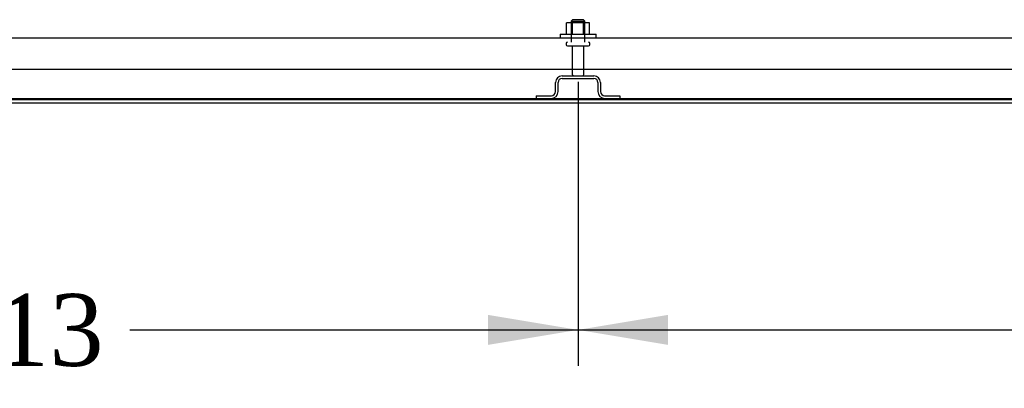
# Model space of a CAD drawing. Header units: inches. Extents: x 2 to 538, y -2 to 358.
# Tile 2 of 24: x 134 to 161, y 44 to 54. Entities that reach past the tile are written whole.
import ezdxf
from ezdxf.enums import TextEntityAlignment as Align
from ezdxf.lldxf.tags import DXFTag

# ---------------------------------------------------------------- set-up
doc = ezdxf.new("R2010")
doc.units = ezdxf.units.IN
doc.header["$MEASUREMENT"] = 0
for name, color, linetype in [('COM43135', 7, 'Continuous'), ('COM50800-2', 7, 'Continuous'), ('COM55702-64', 7, 'Continuous'), ('COM71156-4', 7, 'Continuous'), ('Default', 7, 'Continuous'), ('NTS166105', 7, 'Continuous'), ('STD26094', 7, 'Continuous'), ('WAF25059', 7, 'Continuous')]:
    doc.layers.add(name, color=color, linetype=linetype)
doc.styles.add('SEACAD_Times_New_Roman', font='times.ttf')
tags = doc.linetypes.add('HIDDEN2', pattern=[0.1875, 0.125, -0.0625]).pattern_tags.tags
tags[6:7] = [DXFTag(74, 4), DXFTag(75, 0), DXFTag(340, '0'), DXFTag(46, 0.0), DXFTag(50, 0.0), DXFTag(44, 0.0), DXFTag(45, 0.0)]
tags[4:5] = [DXFTag(74, 4), DXFTag(75, 0), DXFTag(340, '0'), DXFTag(46, 0.0), DXFTag(50, 0.0), DXFTag(44, 0.0), DXFTag(45, 0.0)]
doc.dimstyles.new('HAMMOND_(STH_-_540x360)', dxfattribs={"dimtxt": 2, "dimasz": 2.5, "dimexe": 1, "dimexo": 1, "dimgap": 0.5, "dimtad": 0, "dimtih": 1, "dimtoh": 1, "dimzin": 0, "dimdsep": 46, "dimtxsty": 'SEACAD_Times_New_Roman', "dimblk1": '_SE_FILLED', "dimblk2": '_SE_FILLED', "dimsah": 1, "dimcen": 1, "dimadec": 0, "dimazin": 0, "dimtfac": 0.8, "dimtofl": 0, "dimtmove": 0, "dimatfit": 3, "dimfxl": 1, "dimtolj": 1, "dimtzin": 0, "dimarcsym": 0})

# ---------------------------------------------------------------- blocks, each defined once
blk = doc.blocks.new('SE1')
at = {"layer": 'COM43135', "color": 7, "linetype": 'HIDDEN2'}
for p, q in [((115.65, 53.507), (183.28, 53.507)), ((115.59, 52.632), (183.34, 52.632))]:
    blk.add_line(p, q, dxfattribs=at)
at = {"layer": 'COM50800-2', "color": 7, "linetype": 'HIDDEN2'}
blk.add_line((113.53, 51.82), (185.403, 51.82), dxfattribs=at)
at = {"layer": 'COM50800-2', "color": 7, "linetype": 'Continuous'}
blk.add_line((123.435, 51.695), (175.498, 51.695), dxfattribs=at)
at = {"layer": 'COM55702-64', "color": 7, "linetype": 'HIDDEN2'}
for p, q in [((148.84, 52.008), (148.84, 52.258)), ((148.912, 52.008), (148.912, 52.258)), ((149.027, 52.445), (149.902, 52.445)), ((149.027, 52.373), (149.902, 52.373)), ((150.018, 52.258), (150.018, 52.008)), ((150.09, 52.258), (150.09, 52.008)), ((148.302, 51.892), (148.724, 51.892)), ((148.302, 51.892), (148.302, 51.82)), ((150.205, 51.892), (150.627, 51.892)), ((150.627, 51.892), (150.627, 51.82))]:
    blk.add_line(p, q, dxfattribs=at)
for centre, radius, start, end in [((149.027, 52.258), 0.188, 90, 180), ((149.027, 52.258), 0.116, 90, 180), ((149.902, 52.258), 0.188, 0, 90), ((149.902, 52.258), 0.116, 0, 90), ((148.724, 52.008), 0.188, 270, 0), ((148.724, 52.008), 0.116, 270, 0), ((150.205, 52.008), 0.188, 180, 270), ((150.205, 52.008), 0.116, 180, 270)]:
    blk.add_arc(centre, radius, start, end, dxfattribs=at)
at = {"layer": 'COM71156-4', "color": 7, "linetype": 'Continuous'}
blk.add_line((123.435, 51.79), (175.498, 51.79), dxfattribs=at)
at = {"layer": 'NTS166105', "color": 7, "linetype": 'HIDDEN2'}
for p, q in [((149.309, 53.923), (149.149, 53.923)), ((149.149, 53.603), (149.149, 53.923)), ((149.619, 53.923), (149.309, 53.923)), ((149.309, 53.603), (149.309, 53.923)), ((149.78, 53.923), (149.619, 53.923)), ((149.619, 53.603), (149.619, 53.923)), ((149.78, 53.603), (149.78, 53.923))]:
    blk.add_line(p, q, dxfattribs=at)
at = {"layer": 'STD26094', "color": 7, "linetype": 'HIDDEN2'}
for p, q in [((149.315, 54.007), (149.277, 53.97)), ((149.277, 53.97), (149.652, 53.97)), ((149.277, 53.97), (149.277, 53.382)), ((149.615, 54.007), (149.315, 54.007)), ((149.652, 53.97), (149.615, 54.007)), ((149.652, 53.382), (149.652, 53.97)), ((149.14, 53.352), (149.14, 53.312)), ((149.79, 53.312), (149.79, 53.352)), ((149.17, 53.282), (149.76, 53.282)), ((149.3, 53.282), (149.3, 52.505)), ((149.63, 52.505), (149.63, 53.282))]:
    blk.add_line(p, q, dxfattribs=at)
for centre, radius, start, end in [((149.17, 53.352), 0.03, 90, 180), ((149.76, 53.352), 0.03, 0, 90), ((149.17, 53.312), 0.03, 180, 270), ((149.76, 53.312), 0.03, 270, 0), ((149.36, 52.505), 0.06, 180, 270), ((149.57, 52.505), 0.06, 270, 0)]:
    blk.add_arc(centre, radius, start, end, dxfattribs=at)
at = {"layer": 'WAF25059', "color": 7, "linetype": 'HIDDEN2'}
for p, q in [((148.965, 53.603), (149.965, 53.603)), ((148.965, 53.603), (148.965, 53.507)), ((149.965, 53.507), (149.965, 53.603))]:
    blk.add_line(p, q, dxfattribs=at)
blk = doc.blocks.new('DMBLK4645')
at = {"layer": 'Default', "linetype": 'Continuous'}
for points in [[(118.839, 44.967), (118.839, 45.801), (116.339, 45.384)], [(146.965, 44.967), (149.465, 45.384), (146.965, 45.801)]]:
    blk.add_hatch(color=7, dxfattribs=at).paths.add_polyline_path(points)
at = {"layer": 'Default', "color": 7, "linetype": 'Continuous'}
for p, q in [((149.465, 52.282), (149.465, 44.384)), ((116.339, 51.373), (116.339, 44.384)), ((116.339, 45.384), (128.79, 45.384)), ((137.014, 45.384), (149.465, 45.384))]:
    blk.add_line(p, q, dxfattribs=at)
at = {"layer": 'Default', "color": 7, "linetype": 'Continuous', "style": 'SEACAD_Times_New_Roman'}
blk.add_text('33.13', height=2, dxfattribs=at).set_placement((129.49, 46.384), align=Align.TOP_LEFT)
blk = doc.blocks.new('_SE_FILLED')
at = {"color": 0}
blk.add_line((0, 0), (-1, 0), dxfattribs=at)
blk.add_solid([(0, 0), (-1, -0.1665), (-1, 0.1665), (0, 0)], dxfattribs=at)
blk = doc.blocks.new('DMBLK4646')
at = {"layer": 'Default', "linetype": 'Continuous'}
for points in [[(151.965, 44.967), (151.965, 45.801), (149.465, 45.384)], [(180.09, 44.967), (182.59, 45.384), (180.09, 45.801)]]:
    blk.add_hatch(color=7, dxfattribs=at).paths.add_polyline_path(points)
at = {"layer": 'Default', "color": 7, "linetype": 'Continuous'}
for p, q in [((149.465, 52.282), (149.465, 44.384)), ((182.59, 52.282), (182.59, 44.384)), ((149.465, 45.384), (161.915, 45.384)), ((170.139, 45.384), (182.59, 45.384))]:
    blk.add_line(p, q, dxfattribs=at)
at = {"layer": 'Default', "color": 7, "linetype": 'Continuous', "style": 'SEACAD_Times_New_Roman'}
blk.add_text('33.13', height=2, dxfattribs=at).set_placement((162.615, 46.384), align=Align.TOP_LEFT)

msp = doc.modelspace()

# ---------------------------------------------------------------- block references
at = {"layer": 'Default'}
msp.add_blockref('SE1', (0, 0), dxfattribs=at)

# ---------------------------------------------------------------- dimensions: what is measured, and where the dimension line sits
at = {"layer": 'Default', "color": 7, "linetype": 'Continuous'}
dim = msp.add_linear_dim(base=(149.465, 45.384), p1=(116.339, 52.373), p2=(149.465, 53.282), text='\\A1;<>', dimstyle='HAMMOND_(STH_-_540x360)', dxfattribs=at)
dim.commit()
dim.dimension.update_dxf_attribs({"geometry": 'DMBLK4645', "text_midpoint": (132.902, 45.384), "dimtype": 160})
dim = msp.add_linear_dim(base=(149.4645, 45.3841), p1=(149.4645, 53.2821), p2=(182.5898, 53.2821), angle=0, text='\\A1;<>', dimstyle='HAMMOND_(STH_-_540x360)', dxfattribs=at)
dim.commit()
dim.dimension.update_dxf_attribs({"geometry": 'DMBLK4646', "text_midpoint": (166.0271, 45.3841), "dimtype": 161})

doc.saveas('drawing.dxf')
